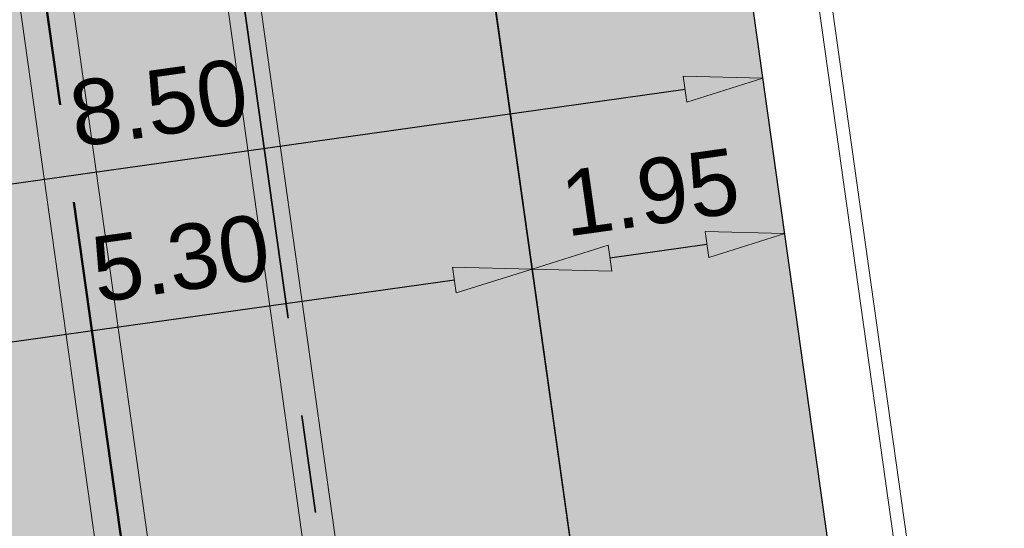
# Model space of a CAD drawing. Extents: x 98477 to 100410, y 398052 to 398969.
# Tile 51 of 256: x 98565.21 to 98572.74, y 398238.42 to 398242.31. Entities that reach past the tile are written whole.
import ezdxf

# ---------------------------------------------------------------- set-up
doc = ezdxf.new("R2010")
doc.units = 0
doc.linetypes.add('RI-DWA', pattern=[9.75, 4.5, -0.75, 0.75, -0.75, 0.75, -0.75, 0.75, -0.75])
doc.linetypes.add('RI-RWA', pattern=[8.25, 4.5, -0.75, 0.75, -0.75, 0.75, -0.75])
for name, color, linetype, lineweight in [('N-KO-kantbegrenzing grondwerk', 70, 'Continuous', 25), ('N-KO-kantverharding', 2, 'Continuous', 25), ('N-RI-DWA hoofdriool', 24, 'RI-DWA', 35), ('N-RI-DWA hoofdriool buiswand', 24, 'Continuous', 13), ('N-RI-RWA hoofdriool', 162, 'RI-RWA', 50), ('N-RI-RWA hoofdriool buiswand', 162, 'Continuous', 13), ("N-VH-arcering 'MAT' grijs 251", 251, 'Continuous', 18), ('N-VH-arcering printbeton', 8, 'Continuous', 9), ('X-AL-hoogtelijn - Niv 1', 1, 'AL-HOOGTELIJN', 18), ('X-AL-maatvoering VERWERKT', 180, 'Continuous', 18)]:
    doc.layers.add(name, color=color, linetype=linetype, lineweight=lineweight)
doc.layers.add('X-AL-contourlijnen', color=30, linetype='Continuous', plot=False)
doc.styles.add('CS Annotative', font='arial.ttf')
doc.styles.get("Standard").update_dxf_attribs({"font": 'txt.shx'})
doc.linetypes.add('AL-HOOGTELIJN', pattern='A,10,-1.5,["H",Standard,S=0.9,R=0,X=-0.3,Y=-0.45],-1.5,30', length=43)
doc.dimstyles.new('CS Annotative', dxfattribs={"dimtxt": 2.5, "dimasz": 3, "dimexe": 0.18, "dimexo": 0.0625, "dimgap": 1, "dimtad": 1, "dimzin": 3, "dimdsep": 46, "dimtxsty": 'CS Annotative', "dimblk": 'CS Dimensionpijl', "dimcen": 0, "dimse1": 1, "dimse2": 1, "dimclrd": 256, "dimclre": 256, "dimadec": 0, "dimazin": 0, "dimtm": 1e-09, "dimtfac": 1, "dimtdec": 0, "dimtofl": 0, "dimtmove": 1, "dimatfit": 1, "dimfxl": 1, "dimtfillclr": 256, "dimtolj": 1, "dimtzin": 3, "dimarcsym": 0})

# ---------------------------------------------------------------- blocks, each defined once
blk = doc.blocks.new('CS Dimensionpijl')
h = blk.add_hatch(color=256)
h.dxf.hatch_style = 1
h.paths.add_polyline_path([(-1, -0.1666666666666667), (0, 0), (-1, 0.1666666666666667)])
at = {"flags": 128}
blk.add_lwpolyline([(0, 0.5), (0, -0.5)], dxfattribs=at)
blk.add_lwpolyline([(-1, -0.1666666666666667), (0, 0), (-1, 0.1666666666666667)], close=True, dxfattribs=at)
blk = doc.blocks.new('*D1107')
at = {"layer": 'X-AL-maatvoering VERWERKT', "linetype": 'Continuous', "lineweight": -2, "transparency": 16777216}
blk.add_line((98570.46797504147, 398240.592435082), (98569.72527398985, 398240.4880552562), dxfattribs=at)
at = {"layer": 'X-AL-maatvoering VERWERKT', "lineweight": -2, "transparency": 16777216, "xscale": 0.6000000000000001, "yscale": 0.6000000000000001, "zscale": 0.6000000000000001}
for p, rotation in [((98571.06213588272, 398240.6759389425), 8.000000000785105), ((98569.1311131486, 398240.4045513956), 188.0000000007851)]:
    blk.add_blockref('CS Dimensionpijl', p, dxfattribs=dict(at, rotation=rotation))
at = {"layer": 'X-AL-maatvoering VERWERKT', "color": 0, "transparency": 16777216, "insert": (98570.03326088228, 398240.9911008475), "char_height": 0.5, "attachment_point": 5, "rotation": 8.000000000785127, "style": 'CS Annotative'}
blk.add_mtext('\\A1;1.95', dxfattribs=at)
blk = doc.blocks.new('*D1108')
at = {"layer": 'X-AL-maatvoering VERWERKT', "linetype": 'Continuous', "lineweight": -2, "transparency": 16777216}
blk.add_line((98568.53695230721, 398240.321047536), (98564.47685322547, 398239.7504378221), dxfattribs=at)
at = {"layer": 'X-AL-maatvoering VERWERKT', "lineweight": -2, "transparency": 16777216, "xscale": 0.6000000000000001, "yscale": 0.6000000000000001, "zscale": 0.6000000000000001}
for p, rotation in [((98569.13111314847, 398240.4045513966), 8.000000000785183), ((98563.88269238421, 398239.6669339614), 188.0000000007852)]:
    blk.add_blockref('CS Dimensionpijl', p, dxfattribs=dict(at, rotation=rotation))
at = {"layer": 'X-AL-maatvoering VERWERKT', "color": 0, "transparency": 16777216, "insert": (98566.4435153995, 398240.4867672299), "char_height": 0.5, "attachment_point": 5, "rotation": 8.000000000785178, "style": 'CS Annotative'}
blk.add_mtext('\\A1;5.30', dxfattribs=at)
blk = doc.blocks.new('*D1110')
at = {"layer": 'X-AL-maatvoering VERWERKT', "linetype": 'Continuous', "lineweight": -2, "transparency": 16777216}
blk.add_line((98563.0720104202, 398240.7647931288), (98570.30096732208, 398241.7807567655), dxfattribs=at)
at = {"layer": 'X-AL-maatvoering VERWERKT', "lineweight": -2, "transparency": 16777216, "xscale": 0.6000000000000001, "yscale": 0.6000000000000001, "zscale": 0.6000000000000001}
for p, rotation in [((98570.89512816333, 398241.864260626), 7.999999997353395), ((98562.47784957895, 398240.6812892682), 187.9999999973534)]:
    blk.add_blockref('CS Dimensionpijl', p, dxfattribs=dict(at, rotation=rotation))
at = {"layer": 'X-AL-maatvoering VERWERKT', "color": 0, "transparency": 16777216, "insert": (98566.27653141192, 398241.67492004), "char_height": 0.5, "attachment_point": 5, "rotation": 7.999999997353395, "style": 'CS Annotative'}
blk.add_mtext('\\A1;8.50', dxfattribs=at)

msp = doc.modelspace()

# ---------------------------------------------------------------- hatches: boundary and pattern name
at = {"layer": "N-VH-arcering 'MAT' grijs 251"}
h = msp.add_hatch(color=256, dxfattribs=at)
h.dxf.hatch_style = 1
edge = h.paths.add_edge_path()
edge.add_line((98801.70985258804, 398275.5025756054), (98759.07881222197, 398269.5111736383))
edge.add_arc((98758.55691309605, 398273.2246788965), 3.749999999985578, 188.0000000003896, 277.9999999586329, ccw=False)
edge.add_line((98754.84340783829, 398272.7027797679), (98754.7320693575, 398273.4949942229))
edge.add_arc((98759.43584268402, 398274.1560664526), 4.75000000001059, 98.00000000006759, 188.0000000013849, ccw=False)
edge.add_line((98758.77477045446, 398278.859839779), (98802.64364589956, 398285.0252081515))
edge.add_arc((98800.79960231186, 398298.1462600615), 13.24999999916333, 278.0000000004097, 315.3695932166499)
edge.add_arc((98814.32101528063, 398284.7981743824), 5.750000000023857, 97.99999999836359, 135.3695932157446, ccw=False)
edge.add_line((98813.52076995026, 398290.4922157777), (98817.94515990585, 398291.114023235))
edge.add_arc((98818.74540523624, 398285.4199818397), 5.750000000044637, 8.00000000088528, 97.99999999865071, ccw=False)
edge.add_line((98824.43944663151, 398286.2202271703), (98832.12180180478, 398231.5574297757))
edge.add_arc((98824.4472242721, 398230.4788382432), 7.74999999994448, -36.90337989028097, 8.000000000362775, ccw=False)
edge.add_line((98830.64450586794, 398225.8252159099), (98822.02531955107, 398214.3469478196))
edge.add_arc((98828.62242576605, 398209.3930917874), 8.249999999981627, 143.0966201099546, 188.000000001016)
edge.add_line((98820.45271419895, 398208.2449137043), (98820.95212056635, 398204.6914527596))
edge.add_line((98820.95212056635, 398204.6914527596), (98824.98814049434, 398175.9736787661))
edge.add_line((98824.98814049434, 398175.9736787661), (98826.34507822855, 398166.3185650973))
edge.add_arc((98829.56344945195, 398166.7708776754), 3.249999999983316, 187.9999999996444, 277.9999999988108)
edge.add_line((98830.01576203, 398163.552506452), (98845.49611657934, 398165.7281284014))
edge.add_line((98845.49611657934, 398165.7281284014), (98850.05134969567, 398166.3683246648))
edge.add_line((98850.05134969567, 398166.3683246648), (98871.26042709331, 398169.349066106))
edge.add_line((98871.26042709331, 398169.349066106), (98879.77673248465, 398170.5459547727))
edge.add_line((98879.77673248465, 398170.5459547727), (98895.91810200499, 398172.8144763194))
edge.add_line((98895.91810200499, 398172.8144763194), (98895.01347684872, 398179.2512187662))
edge.add_line((98895.01347684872, 398179.2512187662), (98835.84495974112, 398170.9356259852))
edge.add_arc((98835.18388751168, 398175.6393993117), 4.749999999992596, 188.0000000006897, 277.9999999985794, ccw=False)
edge.add_line((98830.48011418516, 398174.9783270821), (98825.97718274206, 398207.0183491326))
edge.add_arc((98833.65176027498, 398208.096940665), 7.750000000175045, 143.0966201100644, 188.0000000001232, ccw=False)
edge.add_line((98827.4544786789, 398212.7505629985), (98836.07366499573, 398224.2288310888))
edge.add_arc((98829.47655878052, 398229.1826871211), 8.250000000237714, 323.096620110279, 367.9999999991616)
edge.add_line((98837.64627034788, 398230.3308652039), (98837.34238794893, 398232.4931008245))
edge.add_line((98837.34238794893, 398232.4931008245), (98837.34238780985, 398232.493100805))
edge.add_line((98837.34238780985, 398232.493100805), (98829.68786739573, 398286.9578446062))
edge.add_arc((98835.38190879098, 398287.7580899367), 5.749999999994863, 97.99999999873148, 188.0000000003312, ccw=False)
edge.add_line((98834.58166346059, 398293.452131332), (98882.50500414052, 398300.1873176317))
edge.add_arc((98883.61838894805, 398292.2651730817), 8.000000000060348, 11.632034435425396, 97.9999999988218, ccw=False)
edge.add_line((98891.45409032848, 398293.8781776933), (98890.9995, 398296.0865))
edge.add_line((98890.9995, 398296.0865), (98889.023, 398305.688))
edge.add_line((98889.023, 398305.688), (98888.557, 398307.974))
edge.add_line((98888.557, 398307.974), (98887.38477368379, 398314.7597044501))
edge.add_arc((98879.50153614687, 398313.3978799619), 8.00000000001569, -82.00000000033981, 9.801079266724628, ccw=False)
edge.add_line((98880.6149209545, 398305.475735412), (98872.94460748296, 398304.3977431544))
edge.add_arc((98872.42270835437, 398308.1112484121), 3.749999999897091, 189.4265010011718, 278.00000000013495, ccw=False)
edge.add_arc((92946.7354543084, 397324.3039467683), 6003.049999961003, 9.42650100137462, 10.61166010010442)
edge.add_line((98847.1206531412, 398429.7738954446), (98842.31285519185, 398429.0982035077))
edge.add_arc((92946.7354539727, 397324.3039467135), 5998.200000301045, 9.428546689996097, 10.613773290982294, ccw=False)
edge.add_arc((98860.08948650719, 398306.4687901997), 3.840166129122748, -81.43407539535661, 6.657381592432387, ccw=False)
edge.add_line((98860.66146879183, 398302.6714605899), (98847.18483033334, 398300.7774425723))
edge.add_line((98847.18483033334, 398300.7774425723), (98842.62959721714, 398300.1372463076))
edge.add_line((98842.62959721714, 398300.1372463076), (98820.15051205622, 398296.9780169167))
edge.add_arc((98819.35026672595, 398302.672058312), 5.749999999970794, 187.9999999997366, 277.99999999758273, ccw=False)
edge.add_line((98813.65622533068, 398301.8718129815), (98812.30624625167, 398311.4774132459))
edge.add_line((98812.30624625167, 398311.4774132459), (98811.1093575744, 398319.9937186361))
edge.add_line((98811.1093575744, 398319.9937186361), (98809.24443803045, 398333.2633107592))
edge.add_line((98809.24443803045, 398333.2633107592), (98808.67382831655, 398337.3234098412))
edge.add_line((98808.67382831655, 398337.3234098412), (98807.71353391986, 398344.1562595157))
edge.add_line((98807.71353391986, 398344.1562595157), (98807.70657526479, 398344.2057729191))
edge.add_line((98807.70657526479, 398344.2057729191), (98811.66764753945, 398344.7624653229))
edge.add_line((98811.66764753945, 398344.7624653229), (98829.49247277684, 398347.2675811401))
edge.add_line((98829.49247277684, 398347.2675811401), (98831.96814294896, 398347.6155138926))
edge.add_line((98831.96814294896, 398347.6155138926), (98831.06351779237, 398354.0522563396))
edge.add_line((98831.06351779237, 398354.0522563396), (98828.58784762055, 398353.704323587))
edge.add_line((98828.58784762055, 398353.704323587), (98810.76302238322, 398351.1992077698))
edge.add_line((98810.76302238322, 398351.1992077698), (98806.80195010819, 398350.6425153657))
edge.add_line((98806.80195010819, 398350.6425153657), (98806.79499145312, 398350.6920287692))
edge.add_line((98806.79499145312, 398350.6920287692), (98805.14616655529, 398362.4240275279))
edge.add_line((98805.14616655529, 398362.4240275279), (98805.04836903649, 398363.119893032))
edge.add_line((98805.04836903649, 398363.119893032), (98803.99065346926, 398370.6459303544))
edge.add_line((98803.99065346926, 398370.6459303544), (98802.48758397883, 398381.3408254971))
edge.add_line((98802.48758397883, 398381.3408254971), (98801.4298684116, 398388.8668628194))
edge.add_line((98801.4298684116, 398388.8668628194), (98799.92679892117, 398399.561757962))
edge.add_line((98799.92679892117, 398399.561757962), (98798.86908335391, 398407.0877952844))
edge.add_line((98798.86908335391, 398407.0877952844), (98797.36601386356, 398417.7826904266))
edge.add_line((98797.36601386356, 398417.7826904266), (98796.79540414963, 398421.8427895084))
edge.add_line((98796.79540414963, 398421.8427895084), (98795.88382033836, 398428.3290453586))
edge.add_line((98795.88382033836, 398428.3290453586), (98795.87686168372, 398428.3785587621))
edge.add_line((98795.87686168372, 398428.3785587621), (98799.83793395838, 398428.9352511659))
edge.add_line((98799.83793395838, 398428.9352511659), (98817.66275919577, 398431.4403669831))
edge.add_line((98817.66275919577, 398431.4403669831), (98820.13842936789, 398431.7882997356))
edge.add_line((98820.13842936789, 398431.7882997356), (98819.2338042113, 398438.2250421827))
edge.add_line((98819.2338042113, 398438.2250421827), (98816.75813403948, 398437.87710943))
edge.add_line((98816.75813403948, 398437.87710943), (98798.93330880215, 398435.3719936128))
edge.add_line((98798.93330880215, 398435.3719936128), (98794.9722365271, 398434.8153012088))
edge.add_line((98794.9722365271, 398434.8153012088), (98794.96527787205, 398434.8648146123))
edge.add_line((98794.96527787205, 398434.8648146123), (98793.37870452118, 398446.1538705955))
edge.add_line((98793.37870452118, 398446.1538705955), (98792.73850825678, 398450.7091037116))
edge.add_line((98792.73850825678, 398450.7091037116), (98789.33816684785, 398474.9037900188))
edge.add_line((98789.33816684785, 398474.9037900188), (98783.89169246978, 398474.1383379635))
edge.add_line((98783.89169246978, 398474.1383379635), (98786.76317609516, 398453.7066703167))
edge.add_arc((98782.05940276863, 398453.0455980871), 4.750000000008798, -82.0000000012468, 7.999999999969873, ccw=False)
edge.add_line((98782.72047499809, 398448.3418247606), (98773.11487473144, 398446.9918456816))
edge.add_line((98773.11487473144, 398446.9918456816), (98764.5985693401, 398445.7949570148))
edge.add_line((98764.5985693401, 398445.7949570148), (98743.40683266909, 398442.8166526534))
edge.add_line((98743.40683266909, 398442.8166526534), (98734.89052727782, 398441.6197639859))
edge.add_line((98734.89052727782, 398441.6197639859), (98611.80020633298, 398424.3205475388))
edge.add_line((98611.80020633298, 398424.3205475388), (98607.65702311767, 398453.8008279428))
edge.add_arc((98611.6373665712, 398454.1216500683), 3.993251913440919, 101.39182936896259, 184.6081706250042, ccw=False)
edge.add_line((98610.84862924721, 398458.0362323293), (98611.83889731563, 398458.1754054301))
edge.add_line((98611.83889731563, 398458.1754054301), (98639.5664032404, 398462.0722522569))
edge.add_line((98639.5664032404, 398462.0722522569), (98641.54693937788, 398462.3505984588))
edge.add_line((98641.54693937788, 398462.3505984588), (98659.37176461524, 398464.8557142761))
edge.add_line((98659.37176461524, 398464.8557142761), (98661.84743478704, 398465.2036470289))
edge.add_line((98661.84743478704, 398465.2036470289), (98660.94280963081, 398471.6403894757))
edge.add_line((98660.94280963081, 398471.6403894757), (98649.90132066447, 398470.0886093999))
edge.add_line((98649.90132066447, 398470.0886093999), (98624.64948491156, 398466.5396953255))
edge.add_line((98624.64948491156, 398466.5396953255), (98622.66894877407, 398466.2613491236))
edge.add_line((98622.66894877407, 398466.2613491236), (98604.84412353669, 398463.7562333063))
edge.add_line((98604.84412353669, 398463.7562333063), (98602.86358739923, 398463.4778871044))
edge.add_line((98602.86358739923, 398463.4778871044), (98594.9414428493, 398462.3645022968))
edge.add_line((98594.9414428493, 398462.3645022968), (98576.27488975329, 398459.7410893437))
edge.add_line((98576.27488975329, 398459.7410893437), (98577.17951490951, 398453.3043468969))
edge.add_line((98577.17951490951, 398453.3043468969), (98578.1697829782, 398453.4435199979))
edge.add_line((98578.1697829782, 398453.4435199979), (98598.47059208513, 398456.2943364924))
edge.add_arc((98598.79151287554, 398452.3139562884), 3.993296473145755, 11.424909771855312, 94.60953932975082, ccw=False)
edge.add_line((98602.70568277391, 398453.1049624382), (98606.84886598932, 398423.6246820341))
edge.add_line((98606.84886598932, 398423.6246820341), (98548.81915716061, 398415.4691383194))
edge.add_arc((98548.15808493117, 398420.172911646), 4.750000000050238, 188.0000000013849, 277.99999999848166, ccw=False)
edge.add_line((98543.45431160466, 398419.5118394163), (98539.76818545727, 398445.7399897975))
edge.add_line((98539.76818545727, 398445.7399897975), (98538.97597100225, 398445.6286513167))
edge.add_line((98538.97597100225, 398445.6286513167), (98538.73241807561, 398447.361620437))
edge.add_line((98538.73241807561, 398447.361620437), (98534.77134580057, 398446.8049280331))
edge.add_line((98534.77134580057, 398446.8049280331), (98536.52992450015, 398434.2919904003))
edge.add_line((98536.52992450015, 398434.2919904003), (98537.17012076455, 398429.7367572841))
edge.add_line((98537.17012076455, 398429.7367572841), (98538.39484405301, 398421.0223982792))
edge.add_line((98538.39484405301, 398421.0223982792), (98539.03504031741, 398416.467165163))
edge.add_line((98539.03504031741, 398416.467165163), (98541.02521566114, 398402.30633178))
edge.add_line((98541.02521566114, 398402.30633178), (98541.66541192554, 398397.7510986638))
edge.add_line((98541.66541192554, 398397.7510986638), (98543.65558726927, 398383.5902652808))
edge.add_line((98543.65558726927, 398383.5902652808), (98544.29578353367, 398379.0350321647))
edge.add_line((98544.29578353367, 398379.0350321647), (98545.60401068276, 398369.7265123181))
edge.add_arc((98543.87104156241, 398369.4829593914), 1.750000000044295, -82.00000000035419, 7.99999999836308, ccw=False)
edge.add_line((98544.11459448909, 398367.7499902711), (98522.47723718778, 398364.7090580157))
edge.add_line((98522.47723718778, 398364.7090580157), (98523.21485462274, 398359.4606372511))
edge.add_line((98523.21485462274, 398359.4606372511), (98545.05026553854, 398362.5294041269))
edge.add_line((98545.05026553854, 398362.5294041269), (98549.60549865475, 398363.1696003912))
edge.add_line((98549.60549865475, 398363.1696003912), (98564.16243926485, 398365.2154449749))
edge.add_arc((98564.82351149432, 398360.5116716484), 4.749999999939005, 8.000000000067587, 97.99999999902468, ccw=False)
edge.add_line((98569.5272848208, 398361.172743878), (98576.49985717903, 398311.5603136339))
edge.add_arc((98571.7960838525, 398310.8992414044), 4.749999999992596, -82.0000000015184, 7.999999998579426, ccw=False)
edge.add_line((98572.45715608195, 398306.1954680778), (98563.84182388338, 398304.9846620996))
edge.add_line((98563.84182388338, 398304.9846620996), (98559.28659076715, 398304.3444658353))
edge.add_line((98559.28659076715, 398304.3444658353), (98541.0161448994, 398301.7767221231))
edge.add_line((98541.0161448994, 398301.7767221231), (98541.7537623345, 398296.5283013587))
edge.add_line((98541.7537623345, 398296.5283013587), (98553.88454617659, 398298.2331718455))
edge.add_arc((98554.12809910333, 398296.5002027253), 1.749999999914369, 7.999999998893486, 98.0000000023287, ccw=False)
edge.add_line((98555.86106822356, 398296.7437556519), (98557.35022040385, 398286.1478873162))
edge.add_line((98557.35022040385, 398286.1478873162), (98557.99041666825, 398281.5926542))
edge.add_line((98557.99041666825, 398281.5926542), (98560.13368242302, 398266.3425259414))
edge.add_line((98560.13368242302, 398266.3425259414), (98560.77387868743, 398261.7872928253))
edge.add_line((98560.77387868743, 398261.7872928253), (98562.9171444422, 398246.5371645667))
edge.add_line((98562.9171444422, 398246.5371645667), (98563.5573407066, 398241.9819314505))
edge.add_line((98563.5573407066, 398241.9819314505), (98565.70060646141, 398226.7318031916))
edge.add_line((98565.70060646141, 398226.7318031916), (98566.34080272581, 398222.1765700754))
edge.add_line((98566.34080272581, 398222.1765700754), (98567.56552601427, 398213.4622110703))
edge.add_line((98567.56552601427, 398213.4622110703), (98568.20572227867, 398208.9069779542))
edge.add_line((98568.20572227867, 398208.9069779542), (98576.53105717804, 398149.6691420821))
edge.add_line((98576.53105717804, 398149.6691420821), (98576.55610833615, 398149.4908938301))
edge.add_line((98576.55610833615, 398149.4908938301), (98535.4599834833, 398143.7152101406))
edge.add_line((98535.4599834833, 398143.7152101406), (98536.3465161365, 398137.4072025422))
edge.add_line((98536.3465161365, 398137.4072025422), (98537.33678420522, 398137.5463756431))
edge.add_line((98537.33678420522, 398137.5463756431), (98577.44264098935, 398143.1828862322))
edge.add_line((98577.44264098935, 398143.1828862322), (98578.76478544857, 398133.7753395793))
edge.add_line((98578.76478544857, 398133.7753395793), (98538.65892866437, 398128.1388289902))
edge.add_line((98538.65892866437, 398128.1388289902), (98537.66866059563, 398127.9996558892))
edge.add_line((98537.66866059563, 398127.9996558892), (98538.57328575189, 398121.5629134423))
edge.add_line((98538.57328575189, 398121.5629134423), (98579.66941060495, 398127.3385971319))
edge.add_line((98579.66941060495, 398127.3385971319), (98579.67636925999, 398127.2890837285))
edge.add_line((98579.67636925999, 398127.2890837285), (98580.7660946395, 398119.5352847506))
edge.add_line((98580.7660946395, 398119.5352847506), (98582.57534495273, 398106.6617998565))
edge.add_line((98582.57534495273, 398106.6617998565), (98583.06245080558, 398103.1958616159))
edge.add_line((98583.06245080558, 398103.1958616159), (98584.87170111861, 398090.3223767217))
edge.add_line((98584.87170111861, 398090.3223767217), (98585.35880697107, 398086.8564384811))
edge.add_line((98585.35880697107, 398086.8564384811), (98587.16805728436, 398073.9829535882))
edge.add_line((98587.16805728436, 398073.9829535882), (98588.14928671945, 398067.0011433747))
edge.add_arc((98585.92118356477, 398066.6880038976), 2.249999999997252, -71.05267843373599, 7.999999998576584, ccw=False)
edge.add_line((98586.6517556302, 398064.5599145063), (98587.08769329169, 398064.7095716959))
edge.add_line((98587.08769329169, 398064.7095716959), (98595.76511800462, 398067.6885274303))
edge.add_line((98595.76511800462, 398067.6885274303), (98596.09256923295, 398067.8009412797))
edge.add_arc((98595.36199716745, 398069.9290306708), 2.249999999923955, 187.9999999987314, 288.947321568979, ccw=False)
edge.add_line((98593.13389401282, 398069.6158911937), (98582.46560133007, 398145.5247379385))
edge.add_arc((98587.16937465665, 398146.1858101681), 4.750000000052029, 98.00000000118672, 187.9999999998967, ccw=False)
edge.add_line((98586.50830242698, 398150.8895834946), (98609.06670264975, 398154.0599598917))
edge.add_line((98609.06670264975, 398154.0599598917), (98621.30783352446, 398156.2004915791))
edge.add_line((98621.30783352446, 398156.2004915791), (98618.71337939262, 398174.6609919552))
edge.add_line((98618.71337939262, 398174.6609919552), (98600.88855415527, 398172.155876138))
edge.add_line((98600.88855415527, 398172.155876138), (98602.70587460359, 398159.2249692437))
edge.add_line((98602.70587460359, 398159.2249692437), (98585.67326382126, 398156.8311919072))
edge.add_arc((98585.08617653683, 398161.633146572), 4.837710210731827, 189.0296070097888, 276.97039299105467, ccw=False)
edge.add_line((98580.30841826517, 398160.8738930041), (98573.6350680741, 398208.3572469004))
edge.add_line((98573.6350680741, 398208.3572469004), (98572.71652560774, 398214.8930161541))
edge.add_line((98572.71652560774, 398214.8930161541), (98570.01656744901, 398234.1042166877))
edge.add_line((98570.01656744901, 398234.1042166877), (98569.09802498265, 398240.6399859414))
edge.add_line((98569.09802498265, 398240.6399859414), (98568.63179509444, 398243.9573839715))
edge.add_line((98568.63179509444, 398243.9573839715), (98568.16556520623, 398247.2747820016))
edge.add_arc((98572.86933853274, 398247.9358542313), 4.74999999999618, 98.00000000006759, 188.0000000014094, ccw=False)
edge.add_line((98572.20826630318, 398252.6396275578), (98597.85620928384, 398256.2442108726))
edge.add_line((98597.85620928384, 398256.2442108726), (98604.39197853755, 398257.1627533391))
edge.add_line((98604.39197853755, 398257.1627533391), (98619.64210679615, 398259.3060190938))
edge.add_line((98619.64210679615, 398259.3060190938), (98626.17787604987, 398260.2245615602))
edge.add_line((98626.17787604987, 398260.2245615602), (98639.44746817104, 398262.089481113))
edge.add_line((98639.44746817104, 398262.089481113), (98639.4969815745, 398262.096439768))
edge.add_line((98639.4969815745, 398262.096439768), (98640.05367397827, 398258.1353674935))
edge.add_line((98640.05367397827, 398258.1353674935), (98641.8629242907, 398245.2618825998))
edge.add_line((98641.8629242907, 398245.2618825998), (98642.14127049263, 398243.2813464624))
edge.add_line((98642.14127049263, 398243.2813464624), (98643.25465530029, 398235.3592019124))
edge.add_line((98643.25465530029, 398235.3592019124), (98644.5767997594, 398225.9516552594))
edge.add_line((98644.5767997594, 398225.9516552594), (98646.03811731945, 398215.5538405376))
edge.add_line((98646.03811731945, 398215.5538405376), (98646.38605007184, 398213.0781703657))
edge.add_line((98646.38605007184, 398213.0781703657), (98652.82279251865, 398213.9827955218))
edge.add_line((98652.82279251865, 398213.9827955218), (98652.47485976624, 398216.4584656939))
edge.add_line((98652.47485976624, 398216.4584656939), (98651.70940771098, 398221.904940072))
edge.add_line((98651.70940771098, 398221.904940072), (98651.43106150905, 398223.8854762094))
edge.add_line((98651.43106150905, 398223.8854762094), (98649.62181119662, 398236.758961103))
edge.add_line((98649.62181119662, 398236.758961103), (98649.34346499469, 398238.7394972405))
edge.add_line((98649.34346499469, 398238.7394972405), (98646.49041642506, 398259.0399926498))
edge.add_line((98646.49041642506, 398259.0399926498), (98645.93372402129, 398263.0010649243))
edge.add_line((98645.93372402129, 398263.0010649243), (98645.98323742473, 398263.0080235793))
edge.add_line((98645.98323742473, 398263.0080235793), (98654.39783815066, 398264.1906185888))
edge.add_line((98654.39783815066, 398264.1906185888), (98722.62535253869, 398273.7793704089))
edge.add_line((98722.62535253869, 398273.7793704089), (98731.14165792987, 398274.9762590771))
edge.add_line((98731.14165792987, 398274.9762590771), (98743.97026282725, 398276.7792019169))
edge.add_arc((98744.55735011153, 398271.9772472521), 4.837710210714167, 9.02960700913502, 96.9703929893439, ccw=False)
edge.add_line((98749.33510838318, 398272.73650082), (98750.7268393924, 398262.8338201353))
edge.add_line((98750.7268393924, 398262.8338201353), (98752.41029510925, 398263.0704144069))
edge.add_line((98752.41029510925, 398263.0704144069), (98756.96552822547, 398263.7106106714))
edge.add_line((98756.96552822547, 398263.7106106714), (98772.21565648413, 398265.8538764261))
edge.add_line((98772.21565648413, 398265.8538764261), (98776.77088960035, 398266.4940726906))
edge.add_line((98776.77088960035, 398266.4940726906), (98795.98209013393, 398269.1940308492))
edge.add_line((98795.98209013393, 398269.1940308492), (98800.53732325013, 398269.8342271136))
edge.add_line((98800.53732325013, 398269.8342271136), (98802.46834598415, 398270.1056146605))
edge.add_line((98802.46834598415, 398270.1056146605), (98801.70985258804, 398275.5025756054))
edge = h.paths.add_edge_path(flags=16)
edge.add_line((98744.0622075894, 398333.4636472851), (98751.98435213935, 398334.5770320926))
edge.add_line((98751.98435213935, 398334.5770320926), (98753.96600319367, 398334.8555349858))
edge.add_line((98753.96600319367, 398334.8555349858), (98764.36270300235, 398336.316695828))
edge.add_line((98764.36270300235, 398336.316695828), (98764.36270299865, 398336.3166958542))
edge.add_line((98764.36270299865, 398336.3166958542), (98766.34323913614, 398336.5950420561))
edge.add_line((98766.34323913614, 398336.5950420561), (98774.26538368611, 398337.7084268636))
edge.add_line((98774.26538368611, 398337.7084268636), (98774.24729118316, 398337.8371617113))
edge.add_line((98774.24729118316, 398337.8371617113), (98802.48973650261, 398341.8063785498))
edge.add_line((98802.48973650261, 398341.8063785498), (98803.0185942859, 398338.0433598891))
edge.add_line((98803.0185942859, 398338.0433598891), (98808.47417984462, 398299.2248515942))
edge.add_arc((98800.79960231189, 398298.1462600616), 7.750000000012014, -82.00000000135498, 8.000000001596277, ccw=False)
edge.add_line((98801.87819384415, 398290.4716825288), (98771.96746476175, 398286.2680036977))
edge.add_line((98771.96746476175, 398286.2680036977), (98767.41223164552, 398285.6278074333))
edge.add_line((98767.41223164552, 398285.6278074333), (98755.13290759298, 398283.9020609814))
edge.add_line((98755.13290759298, 398283.9020609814), (98746.61660220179, 398282.7051723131))
edge.add_line((98746.61660220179, 398282.7051723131), (98730.37620587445, 398280.4227334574))
edge.add_line((98730.37620587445, 398280.4227334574), (98721.85990048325, 398279.2258447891))
edge.add_line((98721.85990048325, 398279.2258447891), (98654.3282516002, 398269.7348904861))
edge.add_arc((98653.66717937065, 398274.4386638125), 4.749999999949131, 187.9999999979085, 277.9999999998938, ccw=False)
edge.add_line((98648.96340604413, 398273.7775915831), (98644.1340994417, 398308.1398935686))
edge.add_line((98644.1340994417, 398308.1398935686), (98642.93721077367, 398316.6561989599))
edge.add_line((98642.93721077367, 398316.6561989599), (98640.29988051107, 398335.4217788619))
edge.add_line((98640.29988051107, 398335.4217788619), (98638.12129075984, 398335.1155980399))
edge.add_line((98638.12129075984, 398335.1155980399), (98637.23004949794, 398334.990342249))
edge.add_line((98637.23004949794, 398334.990342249), (98635.05145974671, 398334.6841614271))
edge.add_line((98635.05145974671, 398334.6841614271), (98635.74036659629, 398329.7823344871))
edge.add_line((98635.74036659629, 398329.7823344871), (98636.93725526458, 398321.266029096))
edge.add_line((98636.93725526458, 398321.266029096), (98638.384655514, 398310.967241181))
edge.add_line((98638.384655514, 398310.967241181), (98639.02485177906, 398306.4120080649))
edge.add_line((98639.02485177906, 398306.4120080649), (98641.16811753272, 398291.1618798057))
edge.add_line((98641.16811753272, 398291.1618798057), (98642.36500620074, 398282.6455744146))
edge.add_line((98642.36500620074, 398282.6455744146), (98643.71498527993, 398273.0399741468))
edge.add_arc((98639.01121195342, 398272.3789019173), 4.749999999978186, -82.00000000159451, 7.999999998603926, ccw=False)
edge.add_line((98639.67228418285, 398267.6751285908), (98619.32227537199, 398264.8151213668))
edge.add_line((98619.32227537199, 398264.8151213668), (98614.27190822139, 398264.1053385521))
edge.add_line((98614.27190822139, 398264.1053385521), (98593.92189940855, 398261.2453313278))
edge.add_arc((98593.26082717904, 398265.9491046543), 4.750000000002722, 188.0000000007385, 277.9999999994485, ccw=False)
edge.add_line((98588.55705385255, 398265.2880324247), (98581.77932383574, 398313.5140873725))
edge.add_line((98581.77932383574, 398313.5140873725), (98580.58243516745, 398322.0303927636))
edge.add_line((98580.58243516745, 398322.0303927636), (98575.23122943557, 398360.1062000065))
edge.add_line((98575.23122943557, 398360.1062000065), (98574.59103317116, 398364.6614331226))
edge.add_line((98574.59103317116, 398364.6614331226), (98572.66348572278, 398378.3766458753))
edge.add_line((98572.66348572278, 398378.3766458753), (98571.18825085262, 398388.8734874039))
edge.add_line((98571.18825085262, 398388.8734874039), (98568.51612731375, 398407.8866343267))
edge.add_arc((98573.21990064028, 398408.5477065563), 4.750000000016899, 97.9999999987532, 188.0000000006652, ccw=False)
edge.add_line((98572.55882841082, 398413.2514798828), (98607.11918401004, 398418.1086211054))
edge.add_line((98607.11918401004, 398418.1086211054), (98607.61431804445, 398418.1782076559))
edge.add_line((98607.61431804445, 398418.1782076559), (98611.58353488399, 398389.9357623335))
edge.add_line((98611.58353488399, 398389.9357623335), (98611.454800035, 398389.9176698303))
edge.add_line((98611.454800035, 398389.9176698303), (98613.2640503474, 398377.0441849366))
edge.add_line((98613.2640503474, 398377.0441849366), (98613.33363689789, 398376.5490509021))
edge.add_line((98613.33363689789, 398376.5490509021), (98626.20712179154, 398378.3583012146))
edge.add_line((98626.20712179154, 398378.3583012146), (98628.18765792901, 398378.6366474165))
edge.add_line((98628.18765792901, 398378.6366474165), (98636.10980247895, 398379.7500322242))
edge.add_line((98636.10980247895, 398379.7500322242), (98648.36932117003, 398381.4729952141))
edge.add_line((98648.36932117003, 398381.4729952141), (98647.4646960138, 398387.9097376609))
edge.add_line((98647.4646960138, 398387.9097376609), (98634.59121112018, 398386.1004873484))
edge.add_line((98634.59121112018, 398386.1004873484), (98632.49184281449, 398385.8054403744))
edge.add_line((98632.49184281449, 398385.8054403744), (98619.73719008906, 398384.0128908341))
edge.add_line((98619.73719008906, 398384.0128908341), (98617.50908693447, 398383.6997513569))
edge.add_line((98617.50908693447, 398383.6997513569), (98612.56565838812, 398418.8740731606))
edge.add_line((98612.56565838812, 398418.8740731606), (98613.06079242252, 398418.943659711))
edge.add_line((98613.06079242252, 398418.943659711), (98667.57504960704, 398426.6051389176))
edge.add_line((98667.57504960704, 398426.6051389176), (98722.08930679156, 398434.2666181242))
edge.add_line((98722.08930679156, 398434.2666181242), (98726.14940587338, 398434.8372278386))
edge.add_line((98726.14940587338, 398434.8372278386), (98759.42241298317, 398439.51344403))
edge.add_line((98759.42241298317, 398439.51344403), (98763.48251206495, 398440.084053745))
edge.add_line((98763.48251206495, 398440.084053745), (98783.48592705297, 398442.8953503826))
edge.add_arc((98784.14699928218, 398438.191577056), 4.750000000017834, 8.000000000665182, 97.99999999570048, ccw=False)
edge.add_line((98788.85077260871, 398438.8526492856), (98795.6145853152, 398390.7256211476))
edge.add_arc((98790.91081198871, 398390.064548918), 4.749999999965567, -82.00000000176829, 8.000000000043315, ccw=False)
edge.add_line((98791.57188421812, 398385.3607755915), (98787.36324492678, 398384.7692899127))
edge.add_line((98787.36324492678, 398384.7692899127), (98774.48976003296, 398382.9600396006))
edge.add_line((98774.48976003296, 398382.9600396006), (98766.12199485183, 398381.7840268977))
edge.add_line((98766.12199485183, 398381.7840268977), (98766.07248144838, 398381.7770682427))
edge.add_line((98766.07248144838, 398381.7770682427), (98764.94517930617, 398389.7982395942))
edge.add_line((98764.94517930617, 398389.7982395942), (98762.09213076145, 398410.0987350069))
edge.add_line((98762.09213076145, 398410.0987350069), (98761.95295766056, 398411.0890030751))
edge.add_line((98761.95295766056, 398411.0890030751), (98755.5162152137, 398410.1843779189))
edge.add_line((98755.5162152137, 398410.1843779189), (98755.65538831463, 398409.1941098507))
edge.add_line((98755.65538831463, 398409.1941098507), (98758.50843688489, 398388.893614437))
edge.add_line((98758.50843688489, 398388.893614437), (98759.63573900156, 398380.8724430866))
edge.add_line((98759.63573900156, 398380.8724430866), (98759.5862255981, 398380.8654844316))
edge.add_line((98759.5862255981, 398380.8654844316), (98748.79230364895, 398379.3484976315))
edge.add_line((98748.79230364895, 398379.3484976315), (98744.23707053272, 398378.7083013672))
edge.add_line((98744.23707053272, 398378.7083013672), (98741.31577972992, 398378.2977407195))
edge.add_line((98741.31577972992, 398378.2977407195), (98735.86930535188, 398377.532288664))
edge.add_line((98735.86930535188, 398377.532288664), (98732.94801454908, 398377.1217280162))
edge.add_line((98732.94801454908, 398377.1217280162), (98728.39278143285, 398376.4815317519))
edge.add_line((98728.39278143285, 398376.4815317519), (98718.31915239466, 398375.0657755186))
edge.add_arc((98720.44154218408, 398359.9641874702), 15.25000000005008, 97.9999999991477, 128.0000000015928)
edge.add_line((98711.052704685, 398371.9813514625), (98707.24934533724, 398369.0098414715))
edge.add_line((98707.24934533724, 398369.0098414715), (98710.51235115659, 398364.8333844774))
edge.add_line((98710.51235115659, 398364.8333844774), (98713.62044188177, 398367.261691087))
edge.add_arc((98721.25410813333, 398357.3241039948), 12.53110121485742, 99.37790491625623, 127.53006232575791, ccw=False)
edge.add_line((98719.21222162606, 398369.6877279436), (98728.55711414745, 398371.001066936))
edge.add_line((98728.55711414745, 398371.001066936), (98733.11234726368, 398371.6412632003))
edge.add_line((98733.11234726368, 398371.6412632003), (98743.90626921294, 398373.1582500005))
edge.add_line((98743.90626921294, 398373.1582500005), (98752.42257460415, 398374.3551386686))
edge.add_line((98752.42257460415, 398374.3551386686), (98763.21649655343, 398375.8721254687))
edge.add_line((98763.21649655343, 398375.8721254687), (98767.77172966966, 398376.512321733))
edge.add_line((98767.77172966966, 398376.512321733), (98793.32064568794, 398380.102987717))
edge.add_arc((98793.7681908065, 398376.2908113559), 3.838357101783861, 9.304190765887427, 96.69580920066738, ccw=False)
edge.add_line((98797.55605007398, 398376.9113815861), (98799.60189465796, 398362.3544409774))
edge.add_line((98799.60189465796, 398362.3544409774), (98801.64078058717, 398347.8470137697))
edge.add_line((98801.64078058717, 398347.8470137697), (98801.71036713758, 398347.3518797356))
edge.add_line((98801.71036713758, 398347.3518797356), (98773.46792181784, 398343.3826628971))
edge.add_line((98773.46792181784, 398343.3826628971), (98773.36075853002, 398344.1451693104))
edge.add_line((98773.36075853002, 398344.1451693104), (98770.8850883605, 398343.7972365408))
edge.add_line((98770.8850883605, 398343.7972365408), (98758.01160346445, 398341.9879862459))
edge.add_line((98758.01160346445, 398341.9879862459), (98756.03106732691, 398341.7096400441))
edge.add_line((98756.03106732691, 398341.7096400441), (98743.15758242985, 398339.900389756))
edge.add_line((98743.15758242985, 398339.900389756), (98743.15758243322, 398339.9003897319))
edge.add_line((98743.15758243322, 398339.9003897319), (98742.16731436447, 398339.761216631))
edge.add_line((98742.16731436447, 398339.761216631), (98743.07193952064, 398333.3244741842))
edge.add_line((98743.07193952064, 398333.3244741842), (98744.0622075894, 398333.4636472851))
edge = h.paths.add_edge_path(flags=16)
edge.add_line((98545.99047331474, 398402.9031704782), (98545.73996173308, 398404.6856530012))
edge.add_arc((98550.44373505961, 398405.3467252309), 4.750000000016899, 98.00000000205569, 188.0000000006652, ccw=False)
edge.add_line((98549.78266282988, 398410.0504985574), (98557.70480737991, 398411.1638833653))
edge.add_arc((98558.36587960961, 398406.4601100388), 4.750000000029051, 8.000000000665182, 98.00000000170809, ccw=False)
edge.add_line((98563.06965293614, 398407.1211822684), (98563.35495779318, 398405.0911327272))
edge.add_line((98563.35495779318, 398405.0911327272), (98565.09462155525, 398392.7127818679))
edge.add_line((98565.09462155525, 398392.7127818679), (98565.44255430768, 398390.237111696))
edge.add_line((98565.44255430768, 398390.237111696), (98567.18221806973, 398377.8587608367))
edge.add_line((98567.18221806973, 398377.8587608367), (98567.46752292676, 398375.8287112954))
edge.add_arc((98562.76374960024, 398375.1676390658), 4.749999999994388, -82.00000000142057, 7.9999999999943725, ccw=False)
edge.add_line((98563.42482182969, 398370.4638657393), (98555.50267727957, 398369.3504809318))
edge.add_arc((98554.84160505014, 398374.0542542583), 4.749999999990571, 187.9999999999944, 277.99999999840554, ccw=False)
edge.add_line((98550.13783172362, 398373.3931820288), (98549.88732014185, 398375.1756645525))
edge.add_line((98549.88732014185, 398375.1756645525), (98548.07806982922, 398388.0491494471))
edge.add_line((98548.07806982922, 398388.0491494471), (98547.79972362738, 398390.0296855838))
edge.add_line((98547.79972362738, 398390.0296855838), (98545.99047331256, 398402.9031704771))
edge = h.paths.add_edge_path(flags=16)
edge.add_line((98580.97427237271, 398279.7231952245), (98580.69592617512, 398281.7037313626))
edge.add_line((98580.69592617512, 398281.7037313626), (98579.23460861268, 398292.1015460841))
edge.add_line((98579.23460861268, 398292.1015460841), (98578.55961907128, 398296.9043462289))
edge.add_arc((98573.85584574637, 398296.2432739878), 4.750000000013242, 8.000000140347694, 98.00000000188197)
edge.add_line((98573.19477351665, 398300.9470473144), (98565.5697093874, 398299.8754144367))
edge.add_arc((98566.23078161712, 398295.1716411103), 4.749999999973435, 98.00000000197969, 186.1903587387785)
edge.add_line((98561.5084782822, 398294.6594387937), (98561.50613232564, 398294.659109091))
edge.add_line((98561.50613232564, 398294.659109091), (98563.66331539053, 398279.3099540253))
edge.add_line((98563.66331539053, 398279.3099540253), (98563.94166159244, 398277.329417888))
edge.add_line((98563.94166159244, 398277.329417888), (98566.09884465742, 398261.9802628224))
edge.add_line((98566.09884465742, 398261.9802628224), (98566.10119061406, 398261.980592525))
edge.add_arc((98570.78174201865, 398262.7898752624), 4.749999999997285, 189.8096412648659, 277.9999999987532)
edge.add_line((98571.4428142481, 398258.0861019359), (98579.06787837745, 398259.1577348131))
edge.add_arc((98578.406806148, 398263.8615081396), 4.749999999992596, 277.9999999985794, 367.9999999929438)
edge.add_line((98583.11057947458, 398264.5225803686), (98582.43558993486, 398269.325380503))
edge.add_line((98582.43558993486, 398269.325380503), (98580.97427237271, 398279.7231952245))
edge = h.paths.add_edge_path(flags=16)
edge.add_line((98615.08128089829, 398162.7819088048), (98614.48868373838, 398166.998456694))
edge.add_arc((98612.75571461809, 398166.7549037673), 1.749999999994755, 8.000000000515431, 98.00000000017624)
edge.add_line((98612.51216169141, 398168.4878728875), (98608.55108941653, 398167.9311804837))
edge.add_arc((98608.79464234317, 398166.1982113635), 1.749999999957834, 97.99999999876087, 188.000000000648)
edge.add_line((98607.06167322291, 398165.9546584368), (98607.65427038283, 398161.7381105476))
edge.add_arc((98609.38723950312, 398161.9816634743), 1.749999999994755, 188.0000000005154, 277.999999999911)
edge.add_line((98609.6307924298, 398160.248694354), (98613.59186470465, 398160.8053867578))
edge.add_arc((98613.348311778, 398162.5383558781), 1.749999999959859, 277.9999999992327, 368.0000000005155)
at = {"layer": 'N-VH-arcering printbeton'}
h = msp.add_hatch(dxfattribs=at)
h.set_pattern_fill('CS-PRINTBETON', color=256)
h.set_pattern_definition([(45, (0, 0), (-0.3535533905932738, 0.3535533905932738), []), (45, (0.35, 0), (-0.3535533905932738, 0.3535533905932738), [0.5000000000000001, -0.2])])
edge = h.paths.add_edge_path()
edge.add_line((98553.14692874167, 398303.4815926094), (98564.83209195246, 398305.1238352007))
edge.add_line((98564.83209195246, 398305.1238352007), (98572.45715608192, 398306.1954680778))
edge.add_arc((98571.7960838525, 398310.8992414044), 4.749999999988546, 277.9999999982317, 367.9999999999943)
edge.add_line((98576.49985717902, 398311.5603136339), (98569.5272848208, 398361.172743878))
edge.add_arc((98564.82351149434, 398360.5116716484), 4.749999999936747, 8.000000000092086, 97.99999999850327)
edge.add_line((98564.16243926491, 398365.2154449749), (98549.60549865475, 398363.1696003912))
edge.add_line((98549.60549865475, 398363.1696003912), (98545.05026553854, 398362.5294041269))
edge.add_line((98545.05026553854, 398362.5294041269), (98523.21485462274, 398359.4606372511))
edge.add_line((98523.21485462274, 398359.4606372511), (98522.47723718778, 398364.7090580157))
edge.add_line((98522.47723718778, 398364.7090580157), (98544.11459448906, 398367.7499902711))
edge.add_arc((98543.87104156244, 398369.4829593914), 1.750000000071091, 277.9999999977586, 367.9999999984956)
edge.add_line((98545.60401068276, 398369.7265123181), (98544.29578353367, 398379.0350321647))
edge.add_line((98544.29578353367, 398379.0350321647), (98543.65558726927, 398383.5902652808))
edge.add_line((98543.65558726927, 398383.5902652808), (98541.66541192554, 398397.7510986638))
edge.add_line((98541.66541192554, 398397.7510986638), (98541.02521566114, 398402.30633178))
edge.add_line((98541.02521566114, 398402.30633178), (98539.03504031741, 398416.467165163))
edge.add_line((98539.03504031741, 398416.467165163), (98538.39484405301, 398421.0223982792))
edge.add_line((98538.39484405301, 398421.0223982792), (98537.17012076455, 398429.7367572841))
edge.add_line((98537.17012076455, 398429.7367572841), (98536.52992450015, 398434.2919904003))
edge.add_line((98536.52992450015, 398434.2919904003), (98535.0496920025, 398444.8243918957))
edge.add_line((98535.0496920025, 398444.8243918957), (98533.81185691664, 398444.6504255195))
edge.add_line((98533.81185691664, 398444.6504255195), (98544.43576214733, 398369.0574119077))
edge.add_line((98544.43576214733, 398369.0574119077), (98521.65959656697, 398365.8564305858))
edge.add_line((98521.65959656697, 398365.8564305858), (98522.74514675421, 398358.1323396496))
edge.add_line((98522.74514675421, 398358.1323396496), (98564.33640564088, 398363.9776098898))
edge.add_arc((98564.75392494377, 398361.0068056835), 3.000000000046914, 8.000000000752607, 98.00000000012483, ccw=False)
edge.add_line((98567.72472915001, 398361.4243249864), (98574.83647460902, 398310.8216266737))
edge.add_arc((98571.86567040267, 398310.4041073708), 3.000000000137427, -82.0000000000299, 8.000000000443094, ccw=False)
edge.add_line((98572.28318970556, 398307.4333031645), (98539.60434343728, 398302.8405908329))
edge.add_line((98539.60434343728, 398302.8405908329), (98540.6898936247, 398295.116499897))
edge.add_line((98540.6898936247, 398295.116499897), (98554.55364658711, 398297.0649233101))
edge.add_line((98554.55364658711, 398297.0649233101), (98575.31827325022, 398149.3169274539))
edge.add_line((98575.31827325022, 398149.3169274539), (98576.55610833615, 398149.4908938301))
edge.add_line((98576.55610833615, 398149.4908938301), (98576.53105717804, 398149.6691420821))
edge.add_line((98576.53105717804, 398149.6691420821), (98568.20572227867, 398208.9069779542))
edge.add_line((98568.20572227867, 398208.9069779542), (98567.56552601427, 398213.4622110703))
edge.add_line((98567.56552601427, 398213.4622110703), (98566.34080272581, 398222.1765700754))
edge.add_line((98566.34080272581, 398222.1765700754), (98565.70060646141, 398226.7318031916))
edge.add_line((98565.70060646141, 398226.7318031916), (98563.5573407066, 398241.9819314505))
edge.add_line((98563.5573407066, 398241.9819314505), (98562.9171444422, 398246.5371645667))
edge.add_line((98562.9171444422, 398246.5371645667), (98560.77387868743, 398261.7872928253))
edge.add_line((98560.77387868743, 398261.7872928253), (98560.13368242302, 398266.3425259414))
edge.add_line((98560.13368242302, 398266.3425259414), (98557.99041666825, 398281.5926542))
edge.add_line((98557.99041666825, 398281.5926542), (98557.35022040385, 398286.1478873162))
edge.add_line((98557.35022040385, 398286.1478873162), (98555.86106822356, 398296.7437556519))
edge.add_arc((98554.12809910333, 398296.5002027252), 1.749999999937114, 8.000000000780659, 97.99999999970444)
edge.add_line((98553.88454617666, 398298.2331718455), (98541.7537623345, 398296.5283013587))
edge.add_line((98541.7537623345, 398296.5283013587), (98541.0161448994, 398301.7767221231))
edge.add_line((98541.0161448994, 398301.7767221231), (98553.14692874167, 398303.4815926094))
h = msp.add_hatch(dxfattribs=at)
h.set_pattern_fill('CS-PRINTBETON', color=256)
h.set_pattern_definition([(53.00000000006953, (19448.54779836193, 79321.54942094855), (-0.3993177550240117, 0.3009075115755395), []), (53.00000000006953, (19448.89439218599, 79321.59813153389), (-0.3993177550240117, 0.3009075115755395), [0.5, -0.2])])
edge = h.paths.add_edge_path()
edge.add_line((98639.49698157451, 398262.0964397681), (98626.17787604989, 398260.2245615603))
edge.add_line((98626.17787604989, 398260.2245615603), (98619.64210679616, 398259.3060190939))
edge.add_line((98619.64210679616, 398259.3060190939), (98604.39197853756, 398257.1627533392))
edge.add_line((98604.39197853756, 398257.1627533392), (98597.85620928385, 398256.2442108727))
edge.add_line((98597.85620928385, 398256.2442108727), (98572.20826630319, 398252.6396275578))
edge.add_arc((98572.86933853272, 398247.9358542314), 4.749999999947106, 97.99999999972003, 187.9999999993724)
edge.add_line((98568.16556520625, 398247.2747820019), (98568.63179509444, 398243.9573839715))
edge.add_line((98568.63179509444, 398243.9573839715), (98569.09802498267, 398240.6399859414))
edge.add_line((98569.09802498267, 398240.6399859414), (98569.98873282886, 398234.3022703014))
edge.add_line((98569.98873282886, 398234.3022703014), (98571.9197555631, 398234.5736578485))
edge.add_line((98571.9197555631, 398234.5736578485), (98570.51410724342, 398244.5753653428))
edge.add_arc((98576.45571565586, 398245.4104039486), 5.999999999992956, 97.99999999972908, 188.0000000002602, ccw=False)
edge.add_line((98575.62067705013, 398251.352012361), (98639.74053450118, 398260.3634706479))
edge.add_line((98639.74053450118, 398260.3634706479), (98639.49698157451, 398262.0964397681))

# ---------------------------------------------------------------- linework, layer by layer
at = {"layer": 'N-KO-kantbegrenzing grondwerk', "flags": 128}
msp.add_lwpolyline([(98569.98873282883, 398234.3022703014), (98571.91975556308, 398234.5736578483), (98570.51410724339, 398244.5753653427, -0.4142135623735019), (98575.62067705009, 398251.3520123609), (98639.74053450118, 398260.3634706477)], format="xyb", dxfattribs=at)
at = {"layer": 'N-KO-kantverharding', "flags": 128}
msp.add_lwpolyline([(98580.30841826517, 398160.8738930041), (98573.6350680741, 398208.3572469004), (98572.71652560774, 398214.8930161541), (98570.01656744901, 398234.1042166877), (98569.09802498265, 398240.6399859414), (98568.63179509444, 398243.9573839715), (98568.16556520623, 398247.2747820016, -0.4142135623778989), (98572.20826630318, 398252.6396275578), (98597.85620928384, 398256.2442108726), (98604.39197853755, 398257.1627533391), (98619.64210679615, 398259.3060190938)], format="xyb", dxfattribs=at)
at = {"layer": 'N-RI-DWA hoofdriool'}
msp.add_lwpolyline([(98565.2820095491, 398254.1402832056), (98572.33001563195, 398203.9911141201)], dxfattribs=at)
at = {"layer": 'N-RI-DWA hoofdriool buiswand', "flags": 128}
for points in [[(98565.40579305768, 398254.1576798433), (98572.45379914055, 398204.0085107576)], [(98565.1582260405, 398254.122886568), (98572.20623212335, 398203.9737174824)]]:
    msp.add_lwpolyline(points, dxfattribs=at)
at = {"layer": 'N-RI-RWA hoofdriool'}
msp.add_lwpolyline([(98570.84461352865, 398203.7823544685), (98563.65047568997, 398254.9713050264)], dxfattribs=at)
at = {"layer": 'N-RI-RWA hoofdriool buiswand', "flags": 128}
for points in [[(98571.04266714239, 398203.8101890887), (98563.84852930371, 398254.9991396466)], [(98570.6465599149, 398203.7545198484), (98563.45242207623, 398254.9434704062)]]:
    msp.add_lwpolyline(points, dxfattribs=at)
at = {"layer": 'X-AL-contourlijnen', "flags": 128}
msp.add_lwpolyline([(98639.49698157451, 398262.0964397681), (98626.17787604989, 398260.2245615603), (98619.64210679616, 398259.3060190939), (98604.39197853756, 398257.1627533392), (98597.85620928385, 398256.2442108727), (98572.20826630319, 398252.6396275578, 0.4142135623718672), (98568.16556520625, 398247.2747820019), (98568.63179509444, 398243.9573839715), (98569.09802498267, 398240.6399859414), (98569.98873282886, 398234.3022703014), (98571.9197555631, 398234.5736578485), (98570.51410724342, 398244.5753653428, -0.4142135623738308), (98575.62067705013, 398251.352012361), (98639.74053450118, 398260.3634706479)], format="xyb", close=True, dxfattribs=at)
msp.add_lwpolyline([(98580.30841826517, 398160.8738930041), (98573.6350680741, 398208.3572469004), (98572.71652560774, 398214.8930161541), (98570.01656744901, 398234.1042166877), (98569.09802498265, 398240.6399859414), (98568.63179509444, 398243.9573839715), (98568.16556520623, 398247.2747820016, -0.4142135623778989), (98572.20826630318, 398252.6396275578), (98597.85620928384, 398256.2442108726), (98604.39197853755, 398257.1627533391), (98619.64210679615, 398259.3060190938)], format="xyb", dxfattribs=at)
at = {"layer": 'X-AL-hoogtelijn - Niv 1', "flags": 128}
for points in [[(98640.55445254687, 398209.6640394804), (98630.25046740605, 398207.2489894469), (98619.47369951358, 398204.9693765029), (98608.66357777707, 398202.9270883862), (98597.82263735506, 398201.1218020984), (98577.50927078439, 398198.3948387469), (98575.60195360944, 398211.9661056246), (98573.79270329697, 398224.8395905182), (98571.9834529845, 398237.7130754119), (98571.00924127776, 398244.6449518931, -0.4142135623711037), (98575.69026360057, 398250.8568783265), (98590.54428463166, 398252.9444748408), (98601.43723338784, 398254.4753789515), (98612.33018214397, 398256.006283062), (98623.22313090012, 398257.5371871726), (98633.62094562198, 398258.9985047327), (98636.03585444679, 398241.8155355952), (98637.82868369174, 398229.058892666)], [(98640.34495299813, 398209.7176469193), (98630.22870747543, 398207.3465993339), (98619.45406765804, 398205.0674365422), (98608.64608058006, 398203.0255517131), (98597.8077679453, 398201.2207030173), (98577.59446601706, 398198.5071728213), (98575.70098041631, 398211.9800229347), (98573.89173010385, 398224.8535078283), (98572.08247979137, 398237.726992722), (98571.10826808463, 398244.6588692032, -0.4142135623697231), (98575.70418091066, 398250.7578515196), (98590.55820194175, 398252.8454480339), (98601.45115069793, 398254.3763521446), (98612.34409945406, 398255.9072562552), (98623.23704821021, 398257.4381603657), (98633.4368093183, 398258.8716433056), (98635.83780083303, 398241.787700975), (98637.63063007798, 398229.0310580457)]]:
    msp.add_lwpolyline(points, format="xyb", close=True, dxfattribs=at)

# ---------------------------------------------------------------- dimensions: what is measured, and where the dimension line sits
at = {"layer": 'X-AL-maatvoering VERWERKT'}
dim = msp.add_linear_dim(base=(98570.89512816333, 398241.864260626), p1=(98562.64485730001, 398239.492967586), p2=(98571.0621358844, 398240.6759389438), angle=7.99999999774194, dimstyle='CS Annotative', dxfattribs=at)
dim.commit()
dim.dimension.update_dxf_attribs({"geometry": '*D1110', "text_midpoint": (98566.33989504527, 398241.2240643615), "dimtype": 161})
dim = msp.add_aligned_dim(p1=(98571.06213588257, 398240.6759389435), p2=(98569.13111314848, 398240.4045513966), distance=9.961020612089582e-10, dimstyle='CS Annotative', dxfattribs=at)
dim.commit()
dim.dimension.update_dxf_attribs({"geometry": '*D1107', "text_midpoint": (98570.03326088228, 398240.9911008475)})
dim = msp.add_linear_dim(base=(98563.88269238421, 398239.6669339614), p1=(98569.13111314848, 398240.4045513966), p2=(98563.8826923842, 398239.6669339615), angle=8.000000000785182, dimstyle='CS Annotative', dxfattribs=at)
dim.commit()
dim.dimension.update_dxf_attribs({"geometry": '*D1108', "text_midpoint": (98566.4435153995, 398240.4867672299)})

doc.saveas('drawing.dxf')
